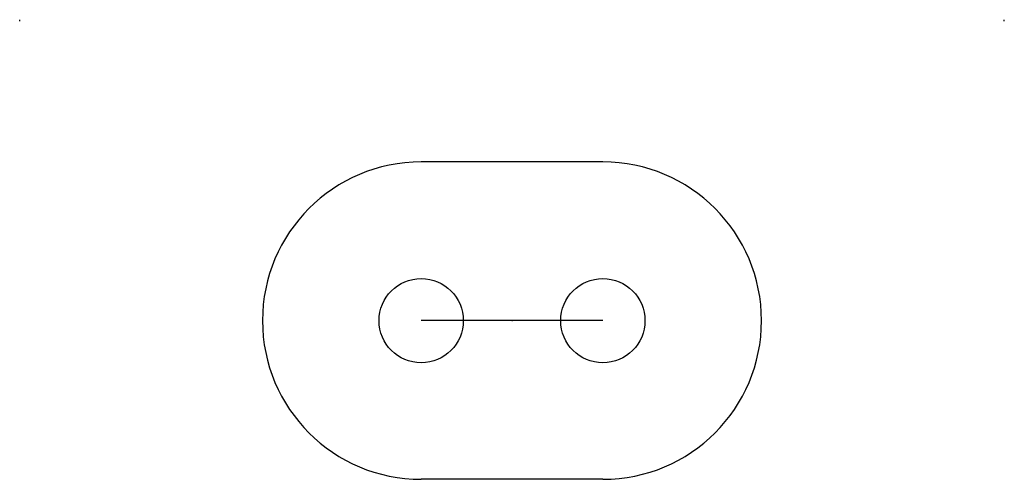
# Model space of a CAD drawing. Header units: inches. Extents: x 1.39 to 2.74, y 4.85 to 5.48.
import ezdxf
from ezdxf.lldxf.tags import DXFTag

# ---------------------------------------------------------------- set-up
doc = ezdxf.new("R2010")
doc.units = ezdxf.units.IN
doc.header["$MEASUREMENT"] = 0
doc.header["$PDSIZE"] = -1
tags = doc.linetypes.add('CENTERX2', pattern=[0.8, 0.5, -0.1, 0.1, -0.1]).pattern_tags.tags
tags[10:11] = [DXFTag(74, 4), DXFTag(75, 0), DXFTag(340, '0'), DXFTag(46, 1.0), DXFTag(50, 0.0), DXFTag(44, 0.0), DXFTag(45, 0.0)]
tags[8:9] = [DXFTag(74, 4), DXFTag(75, 0), DXFTag(340, '0'), DXFTag(46, 1.0), DXFTag(50, 0.0), DXFTag(44, 0.0), DXFTag(45, 0.0)]
tags[6:7] = [DXFTag(74, 4), DXFTag(75, 0), DXFTag(340, '0'), DXFTag(46, 1.0), DXFTag(50, 0.0), DXFTag(44, 0.0), DXFTag(45, 0.0)]
tags[4:5] = [DXFTag(74, 4), DXFTag(75, 0), DXFTag(340, '0'), DXFTag(46, 1.0), DXFTag(50, 0.0), DXFTag(44, 0.0), DXFTag(45, 0.0)]

msp = doc.modelspace()

# ---------------------------------------------------------------- linework, layer by layer
at = {"color": 7, "linetype": 'Continuous'}
for p, q in [((1.3865, 5.48), (1.3865, 5.4818)), ((2.7415, 5.48), (2.7415, 5.4818)), ((2.189, 5.286), (1.939, 5.286)), ((2.189, 4.8492), (1.939, 4.8492))]:
    msp.add_line(p, q, dxfattribs=at)
at = {"color": 7, "linetype": 'CENTERX2'}
msp.add_line((2.189, 5.0676), (1.939, 5.0676), dxfattribs=at)
at = {"color": 7, "linetype": 'Continuous'}
for centre in [(1.939, 5.0676), (2.189, 5.0676)]:
    msp.add_circle(centre, 0.058, dxfattribs=at)
for centre, start, end in [((1.939, 5.0676), 90, 270), ((2.189, 5.0676), 270, 90)]:
    msp.add_arc(centre, 0.2184, start, end, dxfattribs=at)
msp.add_point((2.064, 5.0676), dxfattribs=at)

doc.saveas('drawing.dxf')
